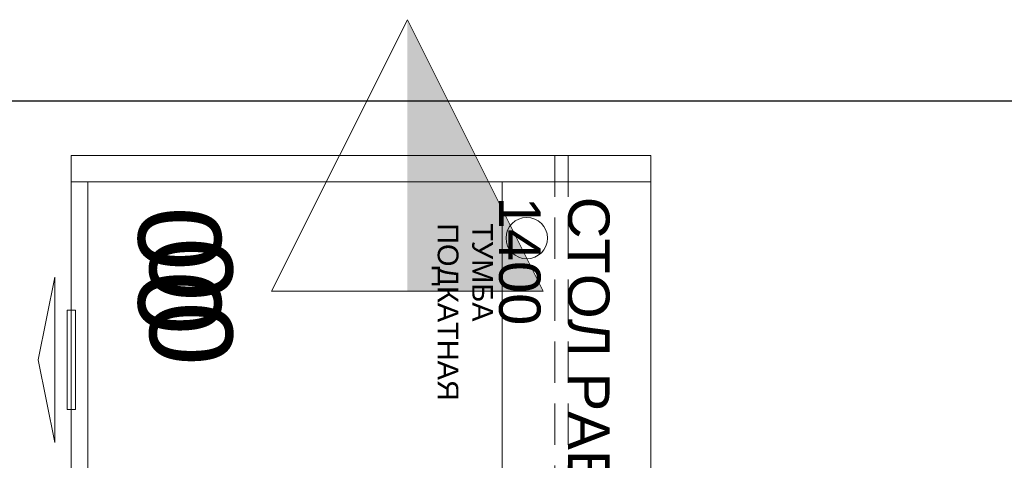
# Model space of a CAD drawing. Header units: millimetres. Extents: x -692150 to 2662533, y -95416 to 65084.
# Tile 19 of 256: x -73445 to -72256, y -52159 to -51627. Entities that reach past the tile are written whole.
import ezdxf

# ---------------------------------------------------------------- set-up
doc = ezdxf.new("R2010")
doc.units = ezdxf.units.MM
doc.linetypes.add('( Hidden )', pattern=[0.375, 0.25, -0.125])
doc.layers.add('00_АР_Номер мебели', color=1, linetype='Continuous', lineweight=13, plot=False)
doc.layers.add('11_АР_Номер мебели', color=1, linetype='Continuous', lineweight=13, plot=False)
doc.layers.add('06_АР_Мебель', color=4, linetype='Continuous', lineweight=9)
doc.layers.add('СКС', color=5, linetype='Continuous', lineweight=25)
doc.layers.add('09_АР_Мебель', color=7, linetype='Continuous', lineweight=9, true_color=0x000000)
doc.layers.add('1. ПОДЛОЖКА', color=7, linetype='Continuous', lineweight=0, true_color=0x9b9292)
doc.styles.add('HVAC_AEP', font='arial.ttf')
doc.styles.add('SB', font='mipgost.shx')
doc.styles.get("Standard").update_dxf_attribs({"font": 'arial.ttf'})

# ---------------------------------------------------------------- blocks, each defined once
blk = doc.blocks.new('*T211')
at = {"color": 0, "linetype": 'ByBlock', "lineweight": -2, "transparency": 16777216}
for p, q in [((0, 0), (8500, 0)), ((0, 0), (0, -27939.3)), ((8500, 0), (8500, -27939.3)), ((0, -469.7), (8500, -469.7)), ((4500, -469.7), (4500, -27939.3)), ((0, -4969.7), (8500, -4969.7)), ((0, -9469.7), (8500, -9469.7)), ((0, -13269.7), (8500, -13269.7)), ((0, -16669.7), (8500, -16669.7)), ((0, -20469.7), (8500, -20469.7)), ((0, -24269.7), (8500, -24269.7)), ((0, -26370.4), (8500, -26370.4)), ((0, -27939.3), (8500, -27939.3))]:
    blk.add_line(p, q, dxfattribs=at)
at = {"color": 0, "lineweight": 15, "transparency": 16777216, "style": 'HVAC_AEP'}
for s, insert, char_height, width, attachment_point in [('{\\H0.83333x;\\C256;Готовые блоки (Барьеры, АРМ, Почтальоны)}', (4250, -234.8), 300, 8497, 5), ('{\\fCalibri|b0|i0|c204|p34;\\C256;Группа блоков 1200\\P\\PПо невозможности разместить стандартный барьер для приёма посылок, применить откидную столешницу для МГН}', (4550, -2719.7), 250, 3900, 4), ('{\\fCalibri|b0|i0|c204|p34;\\C256;Группа блоков 1400\\P\\PПо невозможности разместить стандартный барьер для приёма посылок, применить откидную столешницу для МГН}', (4550, -7219.7), 250, 3900, 4), ('{\\fCalibri|b0|i0|c204|p34;\\C256;Группа блоков \\P\\PПочта банк 1400}', (4550, -11369.7), 250, 3900, 4), ('{\\fCalibri|b0|i0|c204|p34;\\C256;Группа блоков \\P\\PПочта банк 1200}', (4550, -14969.7), 250, 3900, 4), ('{\\C256;ГРУППА МЕБЕЛИ ЦСУ (ЦЕНТР СОЦИАЛЬНЫХ УСЛУГ)\\P\\PЕсли не помещается в кабинете можно установить в клиентском зале }', (4550, -18569.7), 250, 3900, 4), ('{\\C256;ГРУППА МЕБЕЛИ ЦСУ (ЦЕНТР СОЦИАЛЬНЫХ УСЛУГ)\\P\\P\\fCalibri|b0|i0|c204|p34;Если нет места на стол 1400 ставим выноску на стол МГН 1200}', (4550, -22369.7), 250, 3900, 4)]:
    blk.add_mtext(s, dxfattribs=dict(at, insert=insert, char_height=char_height, width=width, attachment_point=attachment_point))
blk = doc.blocks.new('Тумба подкатная LIGHT')
at = {"layer": '06_АР_Мебель', "linetype": 'Continuous'}
for p, q in [((0, 0), (0, 500)), ((0, 500), (430, 500)), ((430, 500), (430, 0)), ((430, 0), (0, 0)), ((155, -15), (275, -15)), ((155, -25), (155, -15)), ((275, -25), (275, -15)), ((275, -25), (155, -25)), ((115, -40), (315, -40)), ((115, -40), (215, -60)), ((215, -60), (315, -40))]:
    blk.add_line(p, q, dxfattribs=at)
at = {"flags": 1}
for tag, p in [('КОД_ОБОРУДОВАНИЯ', (57.3, 679.1)), ('ДОП_ИНФОРМАЦИЯ', (57.3, 626.9)), ('ДОГОВОР', (489.1, 518.2))]:
    blk.add_attdef(tag, p, '', height=25, dxfattribs=at)
at = {"layer": '00_АР_Номер мебели'}
blk.add_attdef('Номер', (29.8, 60.6), '', height=100, dxfattribs=at)
at = {"layer": '06_АР_Мебель', "linetype": 'Continuous', "insert": (50, 489), "char_height": 25, "attachment_point": 1}
blk.add_mtext_dynamic_manual_height_columns('{\\C7;ТУМБА\\PПОДКАТНАЯ}', width=263.391, gutter_width=12.5, heights=[0], dxfattribs=at)
blk = doc.blocks.new('Стол рабочий 1400')
at = {"layer": '09_АР_Мебель'}
for p, q in [((0, -700), (0, 0)), ((0, 0), (1400, 0)), ((32, -700), (32, 0)), ((1400, -700), (0, -700))]:
    blk.add_line(p, q, dxfattribs=at)
at = {"layer": '09_АР_Мебель', "linetype": '( Hidden )', "ltscale": 200}
for p, q in [((0, -100), (1400, -100)), ((0, -116), (1400, -116))]:
    blk.add_line(p, q, dxfattribs=at)
at = {"layer": '09_АР_Мебель'}
blk.add_circle((100, -150), 25, dxfattribs=at)
at = {"flags": 1}
for tag, p in [('КОД_ОБОРУДОВАНИЯ', (996.4, 81.9)), ('ДОП_ИНФОРМАЦИЯ', (996.4, 29.7)), ('ДОГОВОР', (850.6, -42.8))]:
    blk.add_attdef(tag, p, '', height=25, dxfattribs=at)
at = {"layer": '09_АР_Мебель', "insert": (50, -50), "char_height": 50, "attachment_point": 1}
blk.add_mtext_dynamic_manual_height_columns('{\\C7;СТОЛ РАБОЧИЙ\\P1400}', width=753.451, gutter_width=12.5, heights=[0], dxfattribs=at)
at = {"layer": '11_АР_Номер мебели'}
blk.add_attdef('Номер', (98.9, -605.3), '', height=100, dxfattribs=at)
blk = doc.blocks.new('lvs-02')
at = {"linetype": 'ByBlock', "lineweight": -2}
h = blk.add_hatch(color=0, dxfattribs=at)
h.dxf.hatch_style = 1
h.paths.add_polyline_path([(0, 0), (0, -2), (4, 0)])
at = {"color": 0, "linetype": 'ByBlock', "lineweight": -2}
for p, q in [((0, 2), (0, -2)), ((0, -2), (0, 2)), ((0, 2), (4, 0)), ((4, 0), (0, -2))]:
    blk.add_line(p, q, dxfattribs=at)
at = {"ltscale": 100, "style": 'SB'}
blk.add_attdef('НАИМЕНОВАНИЕ', (0, 1.5), '', height=0.25, dxfattribs=at)
blk = doc.blocks.new('*U257')
at = {"layer": '1. ПОДЛОЖКА'}
blk.add_lwpolyline([(0, 0), (1400, 0), (1400, -700), (0, -700)], close=True, dxfattribs=at)
blk.add_blockref('Стол рабочий 1400', (0, 0)).add_auto_attribs({'Номер': '00'})
at = {"color": 7, "linetype": 'Continuous'}
ref = blk.add_blockref('Тумба подкатная LIGHT', (32, -679.8), dxfattribs=at)
ref.add_attrib('Номер', '00', (61.8, -619.1), dxfattribs={"layer": '11_АР_Номер мебели', "height": 100})
at = {"layer": 'СКС', "lineweight": 15, "xscale": 82, "yscale": 82, "zscale": 82, "rotation": 180}
blk.add_blockref('lvs-02', (164, -294.1), dxfattribs=at)

msp = doc.modelspace()

# ---------------------------------------------------------------- block references
msp.add_blockref('*T211', (-74504.5, -27455.1))
at = {"rotation": 270}
msp.add_blockref('*U257', (-72682.8, -51790.7), dxfattribs=at)

doc.saveas('drawing.dxf')
